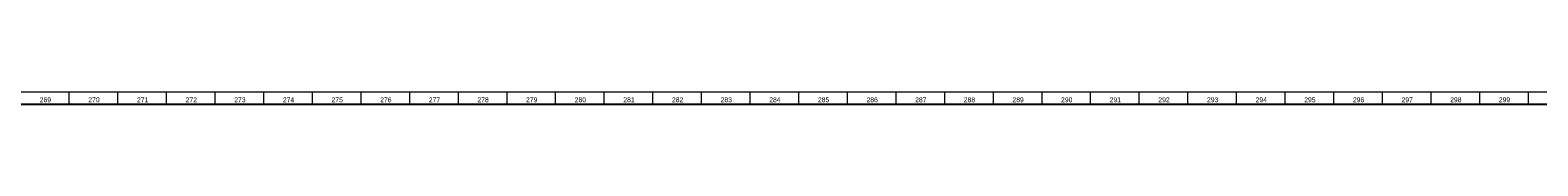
# Model space of a CAD drawing. Header units: millimetres. Extents: x -34 to 6620, y -230 to 4700.
# Tile 207 of 216: x 5374 to 5994, y 4693 to 4698. Entities that reach past the tile are written whole.
import ezdxf

# ---------------------------------------------------------------- set-up
doc = ezdxf.new("R2010")
doc.units = ezdxf.units.MM
doc.layers.add('1', color=7, linetype='Continuous', true_color=0xffffff)
doc.styles.add('Arial Unicode MS', font='Arial Unicode MS')

msp = doc.modelspace()

# ---------------------------------------------------------------- linework, layer by layer
at = {"layer": '1', "color": 3, "linetype": 'Continuous', "lineweight": 18}
msp.add_line((2, 4698), (6618, 4698), dxfattribs=at)
at = {"layer": '1', "color": 3, "linetype": 'Continuous', "lineweight": 13}
for p, q in [((5390, 4698), (5390, 4693)), ((5410, 4698), (5410, 4693)), ((5430, 4698), (5430, 4693)), ((5450, 4698), (5450, 4693)), ((5470, 4698), (5470, 4693)), ((5490, 4698), (5490, 4693)), ((5510, 4698), (5510, 4693)), ((5530, 4698), (5530, 4693)), ((5550, 4698), (5550, 4693)), ((5570, 4698), (5570, 4693)), ((5590, 4698), (5590, 4693)), ((5610, 4698), (5610, 4693)), ((5630, 4698), (5630, 4693)), ((5650, 4698), (5650, 4693)), ((5670, 4698), (5670, 4693)), ((5690, 4698), (5690, 4693)), ((5710, 4698), (5710, 4693)), ((5730, 4698), (5730, 4693)), ((5750, 4698), (5750, 4693)), ((5770, 4698), (5770, 4693)), ((5790, 4698), (5790, 4693)), ((5810, 4698), (5810, 4693)), ((5830, 4698), (5830, 4693)), ((5850, 4698), (5850, 4693)), ((5870, 4698), (5870, 4693)), ((5890, 4698), (5890, 4693)), ((5910, 4698), (5910, 4693)), ((5930, 4698), (5930, 4693)), ((5950, 4698), (5950, 4693)), ((5970, 4698), (5970, 4693)), ((5990, 4698), (5990, 4693))]:
    msp.add_line(p, q, dxfattribs=at)
at = {"layer": '1', "color": 7, "linetype": 'Continuous', "lineweight": 25}
msp.add_line((7, 4693), (6613, 4693), dxfattribs=at)

# ---------------------------------------------------------------- texts
at = {"layer": '1', "color": 3, "linetype": 'Continuous', "lineweight": 13, "char_height": 2, "attachment_point": 7, "line_spacing_factor": 1.069626, "style": 'Arial Unicode MS'}
for s, insert in [('\\W1.0000;269', (5377.969, 4693.738)), ('\\W1.0000;270', (5397.969, 4693.738)), ('\\W1.0000;271', (5417.969, 4693.738)), ('\\W1.0000;272', (5437.969, 4693.738)), ('\\W1.0000;273', (5457.969, 4693.738)), ('\\W1.0000;274', (5477.969, 4693.738)), ('\\W1.0000;275', (5497.969, 4693.738)), ('\\W1.0000;276', (5517.969, 4693.738)), ('\\W1.0000;277', (5537.969, 4693.738)), ('\\W1.0000;278', (5557.969, 4693.738)), ('\\W1.0000;279', (5577.969, 4693.738)), ('\\W1.0000;280', (5597.969, 4693.738)), ('\\W1.0000;281', (5617.969, 4693.738)), ('\\W1.0000;282', (5637.969, 4693.738)), ('\\W1.0000;283', (5657.969, 4693.738)), ('\\W1.0000;284', (5677.969, 4693.738)), ('\\W1.0000;285', (5697.969, 4693.738)), ('\\W1.0000;286', (5717.969, 4693.738)), ('\\W1.0000;287', (5737.969, 4693.738)), ('\\W1.0000;288', (5757.969, 4693.738)), ('\\W1.0000;289', (5777.969, 4693.738)), ('\\W1.0000;290', (5797.969, 4693.738)), ('\\W1.0000;291', (5817.969, 4693.738)), ('\\W1.0000;292', (5837.969, 4693.738)), ('\\W1.0000;293', (5857.969, 4693.738)), ('\\W1.0000;294', (5877.969, 4693.738)), ('\\W1.0000;295', (5897.969, 4693.738)), ('\\W1.0000;296', (5917.969, 4693.738)), ('\\W1.0000;297', (5937.969, 4693.738)), ('\\W1.0000;298', (5957.969, 4693.738)), ('\\W1.0000;299', (5977.969, 4693.738))]:
    msp.add_mtext(s, dxfattribs=dict(at, insert=insert))

doc.saveas('drawing.dxf')
